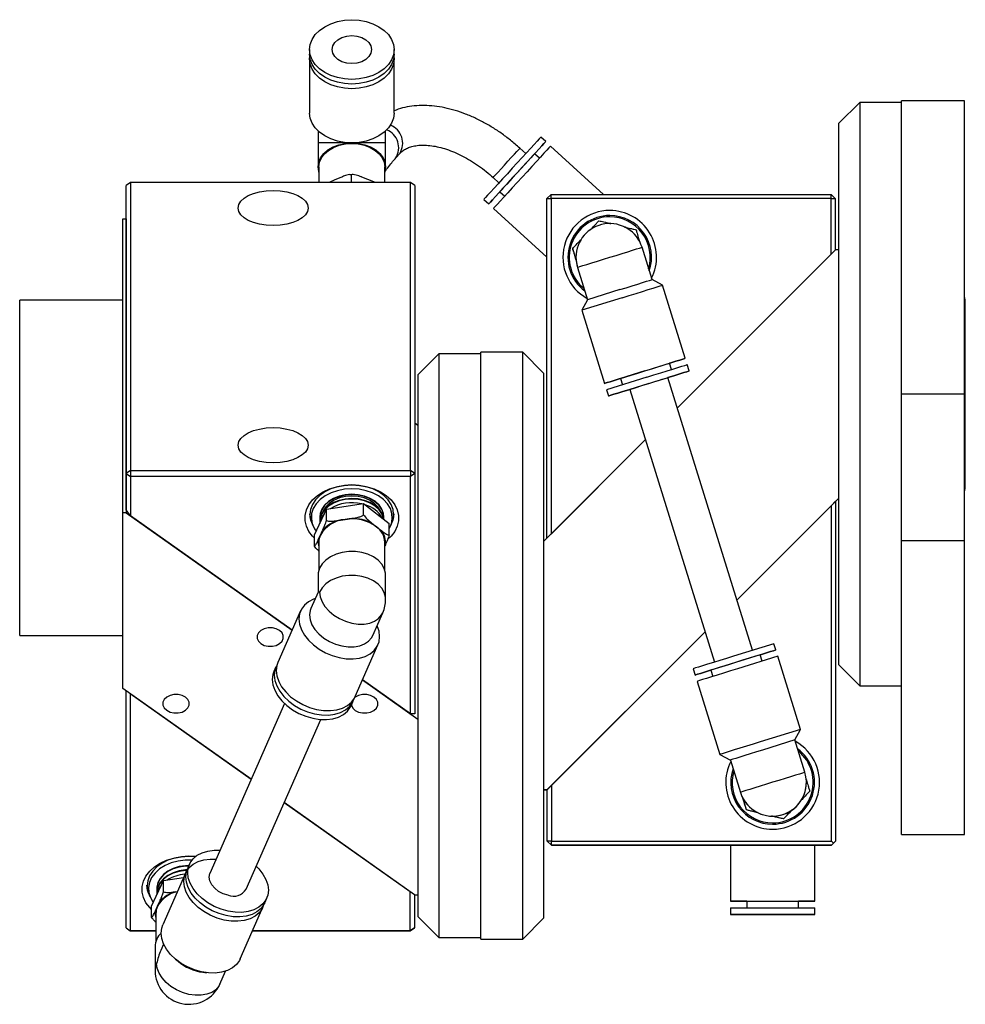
# Model space of a CAD drawing. Header units: inches. Extents: x 1.8 to 31.1, y 1.1 to 21.3.
# Tile 5 of 9: x 14.5 to 20.1, y 9 to 14.8. Entities that reach past the tile are written whole.
import ezdxf

# ---------------------------------------------------------------- set-up
doc = ezdxf.new("R2010")
doc.units = ezdxf.units.IN
doc.header["$MEASUREMENT"] = 0

msp = doc.modelspace()

# ---------------------------------------------------------------- linework, layer by layer
at = {"color": 7, "linetype": 'Continuous', "lineweight": 25}
for p, q in [((16.2102, 14.6649), (16.2102, 14.637)), ((16.7141, 14.637), (16.7141, 14.6649)), ((16.2102, 14.6092), (16.2102, 14.2862)), ((16.7141, 14.2862), (16.7141, 14.6092)), ((19.4911, 14.35), (19.3661, 14.225)), ((19.7411, 14.35), (19.4911, 14.35)), ((19.4911, 14.35), (19.4911, 11.3796)), ((20.1161, 14.36), (19.7411, 14.36)), ((19.7411, 12.61), (19.7411, 14.36)), ((20.1161, 12.61), (20.1161, 14.36)), ((19.3661, 11.468), (19.3661, 14.225)), ((16.2606, 14.1793), (16.2606, 14.1079)), ((16.6637, 14.1079), (16.6637, 14.1793)), ((16.2606, 14.1079), (16.2606, 13.9654)), ((16.456, 14.1081), (16.4572, 14.1081)), ((16.467, 14.1081), (16.4683, 14.1081)), ((16.6637, 13.9654), (16.6637, 14.1079)), ((17.6186, 14.1164), (17.5895, 14.1429)), ((16.7248, 14.0189), (16.7485, 14.0452)), ((17.4991, 14.0442), (17.4642, 14.0762)), ((17.5812, 14.0172), (17.5521, 14.0438)), ((17.9634, 13.8008), (17.6476, 14.0898)), ((16.2653, 13.9654), (16.2653, 13.8717)), ((16.4679, 13.9192), (16.4493, 13.9185)), ((16.4588, 13.9183), (16.4588, 13.8717)), ((16.659, 13.8717), (16.659, 13.9654)), ((15.1421, 13.8717), (15.1171, 13.854)), ((15.1421, 13.8717), (15.1421, 12.1537)), ((16.8121, 13.8717), (15.1421, 13.8717)), ((16.3612, 13.8878), (16.3261, 13.873)), ((16.3963, 13.9027), (16.3612, 13.8878)), ((16.558, 13.8899), (16.5223, 13.904)), ((16.5938, 13.8758), (16.558, 13.8899)), ((16.6036, 13.8717), (16.5938, 13.8758)), ((16.8121, 12.1537), (16.8121, 13.8717)), ((16.8371, 13.854), (16.8121, 13.8717)), ((17.3047, 13.902), (17.3397, 13.87)), ((15.1171, 12.136), (15.1171, 13.854)), ((16.8371, 13.854), (16.8371, 12.136)), ((17.3448, 13.8172), (17.3738, 13.7907)), ((17.6254, 13.7758), (17.6504, 13.8008)), ((17.6504, 13.7758), (17.6504, 13.8008)), ((17.6504, 13.8008), (19.3204, 13.8008)), ((19.3204, 13.7758), (19.3204, 13.8008)), ((19.3204, 13.8008), (19.3454, 13.7758)), ((17.2493, 13.7712), (17.2783, 13.7446)), ((17.6254, 11.7498), (17.6254, 13.7758)), ((17.6254, 13.7758), (17.6504, 13.7758)), ((17.6504, 13.7758), (17.6504, 11.7748)), ((19.3204, 13.7758), (17.6504, 13.7758)), ((19.3204, 13.4448), (19.3204, 13.7758)), ((19.3204, 13.7758), (19.3454, 13.7758)), ((19.3454, 13.7758), (19.3454, 13.4698)), ((17.3074, 13.718), (17.6254, 13.427)), ((15.0961, 13.1398), (15.0961, 13.656)), ((15.0961, 13.656), (15.1161, 13.656)), ((15.1161, 13.656), (15.1161, 11.9026)), ((15.1161, 13.656), (15.1171, 13.6553)), ((17.7795, 13.4793), (17.7795, 13.4792)), ((17.7993, 13.4118), (17.7795, 13.4792)), ((18.2527, 13.2929), (18.1929, 13.4856)), ((19.3461, 13.4705), (18.403, 12.5273)), ((19.3661, 13.4705), (19.3461, 13.4705)), ((17.7988, 13.4259), (17.7988, 13.4259)), ((18.403, 12.5273), (19.3204, 13.4448)), ((17.8079, 13.3661), (17.8677, 13.1734)), ((18.3158, 13.2597), (18.2527, 13.2929)), ((18.0602, 13.2332), (17.8677, 13.1734)), ((18.4512, 12.8236), (18.3158, 13.2597)), ((15.0961, 13.1709), (14.4811, 13.1709)), ((14.4811, 11.4639), (14.4811, 13.1709)), ((18.0752, 13.1851), (17.8345, 13.1104)), ((17.8677, 13.1734), (17.8345, 13.1104)), ((20.1211, 12.0495), (20.1211, 13.1705)), ((15.0961, 12.4188), (15.0961, 13.1398)), ((17.8345, 13.1104), (17.9699, 12.6742)), ((17.4811, 12.8601), (17.2311, 12.8601)), ((17.2311, 9.3601), (17.2311, 12.8601)), ((17.6061, 12.7351), (17.4811, 12.8601)), ((17.4811, 9.3601), (17.4811, 12.8601)), ((16.9811, 12.8501), (16.8561, 12.7251)), ((17.2311, 12.8501), (16.9811, 12.8501)), ((16.9811, 12.8501), (16.9811, 9.3701)), ((18.2105, 12.7489), (18.0639, 12.7034)), ((18.3688, 12.7568), (18.3572, 12.7944)), ((18.4745, 12.7484), (18.4628, 12.786)), ((16.8561, 12.7251), (16.8561, 9.4951)), ((17.6061, 12.7351), (17.6061, 9.4851)), ((18.2222, 12.7113), (17.9816, 12.6366)), ((18.0639, 12.7034), (18.0756, 12.6658)), ((18.8515, 11.0824), (18.3467, 12.7087)), ((17.9816, 12.6366), (17.9932, 12.599)), ((18.2339, 12.6737), (18.1211, 12.6387)), ((18.1211, 12.6387), (18.6259, 11.0124)), ((20.1161, 12.61), (19.7411, 12.61)), ((19.7411, 11.735), (19.7411, 12.61)), ((20.1161, 11.735), (20.1161, 12.61)), ((15.0961, 11.9026), (15.0961, 12.4188)), ((16.8371, 12.4389), (16.8561, 12.4254)), ((18.2142, 12.3386), (17.6061, 11.7305)), ((17.6504, 11.7748), (18.2142, 12.3386)), ((15.1421, 12.1537), (15.1171, 12.136)), ((15.1171, 12.136), (15.1421, 12.1183)), ((15.1171, 11.9196), (15.1171, 12.136)), ((15.1421, 12.1537), (16.8121, 12.1537)), ((15.1421, 12.1537), (15.1421, 12.1183)), ((16.8121, 12.1183), (15.1421, 12.1183)), ((15.1421, 12.1183), (15.1421, 11.8842)), ((16.8121, 12.1537), (16.8121, 12.1183)), ((16.8371, 12.136), (16.8121, 12.1537)), ((16.8371, 12.136), (16.8121, 12.1183)), ((16.8121, 10.7032), (16.8121, 12.1183)), ((16.8371, 12.136), (16.8371, 10.7032)), ((18.7584, 11.3823), (19.3661, 11.99)), ((19.3471, 11.9707), (19.3661, 11.9897)), ((15.1421, 11.8842), (15.1171, 11.9196)), ((16.2397, 11.7714), (16.3103, 11.9242)), ((16.3103, 11.9242), (16.5327, 11.9574)), ((16.3103, 11.857), (16.3103, 11.9242)), ((16.5327, 11.8902), (16.5327, 11.9574)), ((16.5327, 11.9574), (16.6845, 11.8378)), ((19.3221, 11.946), (18.7584, 11.3823)), ((19.3221, 11.946), (19.3471, 11.971)), ((19.3221, 9.945), (19.3221, 11.946)), ((19.3471, 11.971), (19.3471, 9.945)), ((15.1161, 11.9026), (15.0961, 11.9026)), ((15.0961, 10.8556), (15.0961, 11.9026)), ((15.1161, 11.9026), (16.106, 11.2026)), ((16.106, 11.2026), (15.1421, 11.8842)), ((16.3815, 11.8569), (16.4215, 11.8629)), ((16.4215, 11.8629), (16.4615, 11.8688)), ((16.2218, 11.8476), (16.2293, 11.8285)), ((16.2706, 11.8521), (16.2706, 11.8491)), ((16.5813, 11.8412), (16.6086, 11.8197)), ((16.6086, 11.8197), (16.6359, 11.7981)), ((16.6845, 11.7706), (16.6845, 11.8378)), ((16.695, 11.8285), (16.7025, 11.8476)), ((16.2397, 11.7042), (16.2397, 11.7714)), ((16.2623, 11.7424), (16.275, 11.7699)), ((16.275, 11.7699), (16.2877, 11.7974)), ((16.2653, 11.7267), (16.2653, 11.5603)), ((16.659, 11.5603), (16.659, 11.7267)), ((16.662, 11.7109), (16.659, 11.7045)), ((20.1161, 11.735), (19.7411, 11.735)), ((19.7411, 9.985), (19.7411, 11.735)), ((20.1161, 9.985), (20.1161, 11.735)), ((16.2606, 11.5296), (16.2606, 11.4294)), ((16.6637, 11.3871), (16.6637, 11.5296)), ((14.4811, 11.1709), (14.4811, 11.4639)), ((19.3661, 10.995), (19.3661, 11.468)), ((16.2606, 11.4294), (16.2177, 11.3318)), ((19.4911, 11.3796), (19.4911, 10.87)), ((16.1567, 11.318), (16.0213, 11.0096)), ((16.5869, 11.1698), (16.6467, 11.3061)), ((14.4811, 11.1709), (15.0961, 11.1709)), ((17.6261, 10.25), (18.5696, 11.1935)), ((18.5696, 11.1935), (17.6521, 10.276)), ((16.4827, 10.807), (16.6181, 11.1155)), ((18.9793, 11.122), (18.7387, 11.0474)), ((18.991, 11.0844), (18.9793, 11.122)), ((18.897, 11.0552), (18.7503, 11.0098)), ((19.0026, 11.0468), (18.762, 10.9722)), ((18.9086, 11.0177), (18.897, 11.0552)), ((19.138, 10.6107), (19.0026, 11.0468)), ((16.0096, 10.983), (15.9979, 10.9564)), ((19.3661, 10.995), (19.4911, 10.87)), ((18.498, 10.9726), (18.5097, 10.935)), ((18.6037, 10.9642), (18.6154, 10.9266)), ((16.526, 10.9056), (16.8561, 10.6721)), ((16.8121, 10.7032), (16.526, 10.9056)), ((18.5214, 10.8974), (18.6567, 10.4613)), ((19.4911, 10.87), (19.7411, 10.87)), ((15.8621, 10.3139), (15.0961, 10.8556)), ((15.1154, 9.4268), (15.1154, 10.842)), ((15.1404, 10.8243), (15.8621, 10.3139)), ((15.1404, 10.8243), (15.1404, 9.4092)), ((16.0601, 10.765), (15.6157, 9.7524)), ((16.4594, 10.7539), (16.4711, 10.7804)), ((16.483, 10.803), (16.4796, 10.8004)), ((16.8371, 10.7032), (16.8121, 10.7032)), ((15.832, 9.6575), (16.2764, 10.67)), ((19.138, 10.6107), (18.8974, 10.536)), ((19.1048, 10.5476), (19.138, 10.6107)), ((19.1048, 10.5476), (18.9123, 10.4879)), ((19.1646, 10.3549), (19.1048, 10.5476)), ((18.6567, 10.4613), (18.7198, 10.4281)), ((18.7198, 10.4281), (18.7796, 10.2354)), ((17.6271, 10.251), (17.6521, 10.276)), ((17.6521, 10.276), (17.6521, 9.945)), ((19.1737, 10.2951), (19.1737, 10.2951)), ((17.6061, 10.25), (17.6261, 10.25)), ((17.6261, 10.2497), (17.6061, 10.2497)), ((17.6261, 10.2497), (17.6271, 10.2507)), ((17.6261, 10.25), (17.6261, 10.2497)), ((17.6271, 9.945), (17.6271, 10.251)), ((19.1931, 10.2416), (19.1445, 10.1906)), ((19.1931, 10.2416), (19.1931, 10.2416)), ((16.8361, 9.6251), (16.059, 10.1747)), ((16.059, 10.1747), (16.8104, 9.6433)), ((18.8154, 10.1304), (18.7955, 10.198)), ((18.8154, 10.1305), (18.8154, 10.1304)), ((18.8839, 10.1139), (18.8154, 10.1304)), ((19.0849, 10.128), (19.0363, 10.077)), ((19.0363, 10.077), (18.9678, 10.0936)), ((19.0363, 10.077), (19.0363, 10.077)), ((19.7411, 9.985), (20.1161, 9.985)), ((17.6521, 9.92), (17.6271, 9.945)), ((17.6521, 9.945), (17.6271, 9.945)), ((17.6271, 9.9447), (17.6271, 9.945)), ((17.6521, 9.9197), (17.6271, 9.9447)), ((17.6521, 9.92), (17.6521, 9.945)), ((17.6521, 9.945), (19.3221, 9.945)), ((19.3346, 9.9325), (19.3221, 9.945)), ((19.3221, 9.92), (19.3346, 9.9325)), ((19.3346, 9.9322), (19.3221, 9.9197)), ((19.3346, 9.9325), (19.3471, 9.945)), ((19.3471, 9.9447), (19.3346, 9.9322)), ((19.3471, 9.945), (19.3471, 9.9447)), ((19.3221, 9.92), (17.6521, 9.92)), ((17.6521, 9.92), (17.6521, 9.9197)), ((17.6521, 9.9197), (19.3221, 9.9197)), ((18.7202, 9.9197), (18.7202, 9.5857)), ((19.2241, 9.5857), (19.2241, 9.9197)), ((19.3221, 9.9197), (19.3221, 9.92)), ((15.4931, 9.8062), (15.4815, 9.7796)), ((15.4698, 9.753), (15.3344, 9.4446)), ((15.268, 9.5573), (15.3386, 9.7101)), ((15.3386, 9.7101), (15.4589, 9.7281)), ((15.3386, 9.6429), (15.3386, 9.7101)), ((15.25, 9.6335), (15.2576, 9.6144)), ((15.2989, 9.638), (15.2989, 9.635)), ((15.4097, 9.6428), (15.4223, 9.6447)), ((16.8104, 9.4092), (16.8104, 9.6433)), ((15.3033, 9.5558), (15.316, 9.5833)), ((15.9429, 9.5771), (15.9546, 9.6037)), ((16.8354, 9.6256), (16.8354, 9.4268)), ((16.8361, 9.6251), (16.8561, 9.6251)), ((18.8186, 9.5857), (18.8186, 9.5464)), ((19.1257, 9.5464), (19.1257, 9.5857)), ((15.268, 9.4901), (15.268, 9.5573)), ((15.2906, 9.5283), (15.3033, 9.5558)), ((15.2936, 9.5126), (15.2936, 9.3462)), ((15.7959, 9.242), (15.9313, 9.5505)), ((18.7202, 9.5463), (18.7202, 9.507)), ((19.2241, 9.507), (19.2241, 9.5463)), ((16.8561, 9.4951), (16.9811, 9.3701)), ((17.4811, 9.3601), (17.6061, 9.4851)), ((15.1154, 9.4268), (15.1404, 9.4092)), ((15.1154, 9.4268), (15.1404, 9.4092)), ((15.1404, 9.4092), (15.2936, 9.4092)), ((15.2936, 9.4092), (15.1404, 9.4092)), ((15.1404, 9.4092), (15.1404, 9.4092)), ((15.8692, 9.4092), (16.8104, 9.4092)), ((16.8104, 9.4092), (15.8692, 9.4092)), ((16.8354, 9.4268), (16.8104, 9.4092)), ((16.8104, 9.4092), (16.8354, 9.4268)), ((16.8104, 9.4092), (16.8104, 9.4092)), ((16.9811, 9.3701), (17.2311, 9.3701)), ((17.2311, 9.3601), (17.4811, 9.3601)), ((15.2888, 9.3155), (15.2888, 9.173)), ((15.3396, 9.3308), (15.3228, 9.2927)), ((15.4097, 9.2414), (15.4259, 9.2278)), ((15.5744, 9.1626), (15.5954, 9.1599)), ((15.675, 9.092), (15.7087, 9.1688))]:
    msp.add_line(p, q, dxfattribs=at)
at = {"color": 7, "linetype": 'Continuous', "lineweight": 25, "flags": 128}
for points in [[(16.4621, 14.843), (16.5059, 14.8403), (16.5483, 14.8323), (16.5881, 14.8192), (16.6241, 14.8014), (16.6552, 14.7794), (16.6803, 14.754), (16.6989, 14.7258), (16.7103, 14.6958), (16.7141, 14.6649), (16.7103, 14.634), (16.6989, 14.604), (16.6803, 14.5758), (16.6552, 14.5504), (16.6241, 14.5284), (16.5881, 14.5106), (16.5483, 14.4975), (16.5059, 14.4894), (16.4621, 14.4867), (16.4184, 14.4894), (16.376, 14.4975), (16.3361, 14.5106), (16.3002, 14.5284), (16.2691, 14.5504), (16.2439, 14.5758), (16.2254, 14.604), (16.214, 14.634), (16.2102, 14.6649), (16.214, 14.6958), (16.2254, 14.7258), (16.2439, 14.754), (16.2691, 14.7794), (16.3002, 14.8014), (16.3361, 14.8192), (16.376, 14.8323), (16.4184, 14.8403), (16.4621, 14.843)], [(16.4621, 14.7484), (16.4927, 14.7455), (16.5212, 14.7372), (16.5457, 14.7239), (16.5644, 14.7066), (16.5762, 14.6865), (16.5802, 14.6649), (16.5762, 14.6433), (16.5644, 14.6231), (16.5457, 14.6058), (16.5212, 14.5926), (16.4927, 14.5842), (16.4621, 14.5814), (16.4316, 14.5842), (16.4031, 14.5926), (16.3786, 14.6058), (16.3598, 14.6231), (16.348, 14.6433), (16.344, 14.6649), (16.348, 14.6865), (16.3598, 14.7066), (16.3786, 14.7239), (16.4031, 14.7372), (16.4316, 14.7455), (16.4621, 14.7484)], [(16.7141, 14.637), (16.7103, 14.6061), (16.6989, 14.5761), (16.6803, 14.548), (16.6552, 14.5225), (16.6241, 14.5006), (16.5881, 14.4828), (16.5483, 14.4696), (16.5059, 14.4616), (16.4621, 14.4589), (16.4184, 14.4616), (16.376, 14.4696), (16.3361, 14.4828), (16.3002, 14.5006), (16.2691, 14.5225), (16.2439, 14.548), (16.2254, 14.5761), (16.214, 14.6061), (16.2102, 14.637), (16.2102, 14.637)], [(16.7133, 14.6231), (16.7141, 14.6092), (16.7103, 14.5783), (16.6989, 14.5483), (16.6803, 14.5201), (16.6552, 14.4947), (16.6241, 14.4727), (16.5881, 14.4549), (16.5483, 14.4418), (16.5059, 14.4338), (16.4621, 14.4311), (16.4184, 14.4338), (16.376, 14.4418), (16.3361, 14.4549), (16.3002, 14.4727), (16.2691, 14.4947), (16.2439, 14.5201), (16.2254, 14.5483), (16.214, 14.5783), (16.2102, 14.6092), (16.2109, 14.6231)], [(16.7141, 14.2862), (16.7103, 14.2553), (16.6989, 14.2253), (16.6803, 14.1972), (16.6552, 14.1717), (16.6241, 14.1498), (16.5881, 14.1319), (16.5483, 14.1188), (16.5059, 14.1108), (16.4621, 14.1081), (16.4184, 14.1108), (16.376, 14.1188), (16.3361, 14.1319), (16.3002, 14.1498), (16.2691, 14.1717), (16.2439, 14.1972), (16.2254, 14.2253), (16.214, 14.2553), (16.2102, 14.2862), (16.2102, 14.2862)], [(16.2653, 13.9347), (16.2644, 13.9376), (16.2606, 13.9654), (16.2644, 13.9932), (16.2759, 14.0199), (16.2945, 14.0446), (16.3196, 14.0662), (16.3501, 14.0839), (16.385, 14.0971), (16.4228, 14.1052), (16.4621, 14.1079)], [(16.2653, 13.9654), (16.2691, 13.9925), (16.2803, 14.0186), (16.2985, 14.0427), (16.3229, 14.0638), (16.3528, 14.0811), (16.3868, 14.094), (16.4237, 14.1019), (16.4621, 14.1046)], [(16.467, 14.1081), (16.4621, 14.1081), (16.4572, 14.1081)], [(16.4621, 14.1079), (16.5015, 14.1052), (16.5393, 14.0971), (16.5741, 14.0839), (16.6047, 14.0662), (16.6297, 14.0446), (16.6484, 14.0199), (16.6598, 13.9932), (16.6637, 13.9654), (16.6598, 13.9376), (16.659, 13.9347)], [(16.4621, 14.1046), (16.5005, 14.1019), (16.5375, 14.094), (16.5715, 14.0811), (16.6013, 14.0638), (16.6258, 14.0427), (16.644, 14.0186), (16.6552, 13.9925), (16.659, 13.9654)], [(17.5895, 14.1429), (17.587, 14.1401), (17.5793, 14.1317), (17.5668, 14.1181), (17.5497, 14.0995), (17.5288, 14.0766), (17.5045, 14.05), (17.4776, 14.0207), (17.449, 13.9894), (17.4194, 13.9571), (17.3899, 13.9248), (17.3612, 13.8935), (17.3344, 13.8642), (17.3101, 13.8376), (17.2891, 13.8147), (17.2721, 13.7961), (17.2596, 13.7824), (17.2519, 13.774), (17.2493, 13.7712), (17.2493, 13.7712)], [(17.5521, 14.0437), (17.5578, 14.0499), (17.5788, 14.0729), (17.5958, 14.0914), (17.6083, 14.1051), (17.616, 14.1135), (17.6186, 14.1164), (17.616, 14.1135), (17.6083, 14.1052), (17.5958, 14.0915), (17.5788, 14.0729), (17.5578, 14.05), (17.5335, 14.0235), (17.5066, 13.9941), (17.478, 13.9628), (17.4485, 13.9305), (17.4189, 13.8983), (17.3903, 13.867), (17.3634, 13.8376), (17.3391, 13.811), (17.3181, 13.7881), (17.3011, 13.7695), (17.2886, 13.7558), (17.2809, 13.7475), (17.2783, 13.7446), (17.2809, 13.7474), (17.2886, 13.7558), (17.3011, 13.7695), (17.3181, 13.7881), (17.3391, 13.811), (17.3448, 13.8172)], [(17.3047, 13.902), (17.3051, 13.9025), (17.31, 13.9078), (17.32, 13.9187), (17.3344, 13.9344), (17.3521, 13.9539), (17.3721, 13.9757), (17.3929, 13.9984), (17.4132, 14.0205), (17.4314, 14.0405), (17.4465, 14.0569), (17.4573, 14.0688), (17.4632, 14.0752), (17.4642, 14.0762)], [(17.6476, 14.0898), (17.645, 14.087), (17.6374, 14.0786), (17.6248, 14.0649), (17.6078, 14.0463), (17.5869, 14.0234), (17.5626, 13.9969), (17.5357, 13.9675), (17.507, 13.9362), (17.4775, 13.9039), (17.448, 13.8717), (17.4193, 13.8404), (17.3924, 13.811), (17.3682, 13.7845), (17.3472, 13.7616), (17.3302, 13.743), (17.3176, 13.7293), (17.31, 13.7209), (17.3074, 13.718), (17.3074, 13.718)], [(17.5521, 14.0438), (17.5495, 14.0409), (17.5419, 14.0326), (17.5295, 14.0191), (17.5131, 14.0011), (17.4934, 13.9797), (17.4715, 13.9557), (17.4485, 13.9305), (17.4254, 13.9053), (17.4035, 13.8814), (17.3838, 13.8599), (17.3674, 13.842), (17.3551, 13.8285), (17.3474, 13.8201), (17.3448, 13.8172), (17.3448, 13.8172)], [(17.8079, 13.3661), (17.8116, 13.3673), (17.8225, 13.3707), (17.8403, 13.3762), (17.8643, 13.3837), (17.8934, 13.3927), (17.9267, 13.403), (17.9628, 13.4143), (18.0004, 13.4259), (18.038, 13.4376), (18.0741, 13.4488), (18.1074, 13.4591), (18.1365, 13.4682), (18.1605, 13.4756), (18.1783, 13.4811), (18.1892, 13.4845), (18.1929, 13.4856)], [(17.7988, 13.4259), (17.7999, 13.4048), (17.8079, 13.3661)], [(18.0602, 13.2332), (18.0978, 13.2449), (18.1339, 13.2561), (18.1672, 13.2664), (18.1963, 13.2755), (18.2203, 13.2829), (18.2381, 13.2884), (18.249, 13.2918), (18.2527, 13.2929)], [(18.0752, 13.1851), (18.1169, 13.1981), (18.1575, 13.2106), (18.1955, 13.2224), (18.2298, 13.2331), (18.2595, 13.2423), (18.2836, 13.2498), (18.3013, 13.2553), (18.3121, 13.2586), (18.3158, 13.2597)], [(20.1211, 13.1705), (20.1185, 13.1839), (20.1161, 13.1885)], [(18.2105, 12.7489), (18.2523, 12.7619), (18.2928, 12.7745), (18.3309, 12.7863), (18.3652, 12.7969), (18.3949, 12.8061), (18.4189, 12.8136), (18.4367, 12.8191), (18.4475, 12.8225), (18.4512, 12.8236), (18.4475, 12.8224), (18.4367, 12.8191), (18.4189, 12.8136), (18.3949, 12.8061), (18.3652, 12.7969), (18.3572, 12.7944)], [(18.0639, 12.7033), (18.0559, 12.7008), (18.0262, 12.6916), (18.0021, 12.6842), (17.9844, 12.6787), (17.9735, 12.6753), (17.9699, 12.6742), (17.9735, 12.6753), (17.9844, 12.6787), (18.0021, 12.6842), (18.0262, 12.6917), (18.0559, 12.7009), (18.0902, 12.7116), (18.1282, 12.7234), (18.1687, 12.736), (18.2105, 12.7489)], [(18.2105, 12.7489), (18.2432, 12.759), (18.2742, 12.7687), (18.302, 12.7773), (18.3252, 12.7845), (18.3427, 12.7899), (18.3535, 12.7933), (18.3572, 12.7944)], [(18.2222, 12.7113), (18.264, 12.7243), (18.3045, 12.7369), (18.3425, 12.7487), (18.3769, 12.7593), (18.4065, 12.7685), (18.4306, 12.776), (18.4483, 12.7815), (18.4592, 12.7849), (18.4628, 12.786)], [(18.2339, 12.6737), (18.2757, 12.6867), (18.3162, 12.6993), (18.3542, 12.7111), (18.3886, 12.7217), (18.4182, 12.7309), (18.4423, 12.7384), (18.46, 12.7439), (18.4709, 12.7473), (18.4745, 12.7484), (18.4709, 12.7472), (18.46, 12.7439), (18.4423, 12.7384), (18.4182, 12.7309), (18.3886, 12.7217), (18.3542, 12.711), (18.3467, 12.7087)], [(18.2339, 12.6737), (18.2631, 12.6828), (18.2903, 12.6912), (18.3136, 12.6985), (18.3316, 12.704), (18.3428, 12.7075), (18.3467, 12.7087)], [(18.1211, 12.6386), (18.1136, 12.6363), (18.0792, 12.6256), (18.0495, 12.6164), (18.0255, 12.609), (18.0077, 12.6035), (17.9969, 12.6001), (17.9932, 12.599), (17.9969, 12.6001), (18.0077, 12.6035), (18.0255, 12.609), (18.0495, 12.6165), (18.0792, 12.6257), (18.1136, 12.6364), (18.1516, 12.6482), (18.1921, 12.6608), (18.2339, 12.6737)], [(16.2397, 11.7511), (16.2281, 11.7627), (16.2062, 11.7914), (16.1912, 11.8223), (16.1836, 11.8545), (16.1836, 11.8871), (16.1912, 11.9193), (16.2062, 11.9502), (16.2281, 11.9789), (16.2565, 12.0047), (16.2905, 12.0268), (16.3291, 12.0446), (16.3714, 12.0578), (16.4161, 12.0658), (16.4621, 12.0685)], [(16.4621, 12.0685), (16.4188, 12.0658), (16.3768, 12.0578), (16.3374, 12.0448), (16.3018, 12.0272), (16.271, 12.0054), (16.2461, 11.9802), (16.2277, 11.9524), (16.2164, 11.9226), (16.2126, 11.892), (16.2164, 11.8614), (16.2277, 11.8317), (16.2291, 11.8289)], [(16.4621, 12.0453), (16.419, 12.0425), (16.3772, 12.0344), (16.3382, 12.0211), (16.3031, 12.0031), (16.2732, 11.9809), (16.2493, 11.9553), (16.2323, 11.9272), (16.2226, 11.8973), (16.2207, 11.8667), (16.2265, 11.8363), (16.2399, 11.8072), (16.2496, 11.7929)], [(16.4621, 12.0685), (16.5081, 12.0658), (16.5529, 12.0578), (16.5952, 12.0446), (16.6338, 12.0268), (16.6678, 12.0047), (16.6961, 11.9789), (16.7181, 11.9502), (16.7331, 11.9193), (16.7407, 11.8871), (16.7407, 11.8545), (16.7331, 11.8223), (16.7181, 11.7914), (16.6961, 11.7627), (16.6771, 11.7444)], [(16.6951, 11.8289), (16.6966, 11.8317), (16.7078, 11.8614), (16.7116, 11.892), (16.7078, 11.9226), (16.6966, 11.9524), (16.6782, 11.9802), (16.6533, 12.0054), (16.6225, 12.0272), (16.5869, 12.0448), (16.5475, 12.0578), (16.5055, 12.0658), (16.4621, 12.0685)], [(16.6845, 11.8074), (16.6978, 11.8363), (16.7036, 11.8667), (16.7016, 11.8973), (16.692, 11.9272), (16.675, 11.9553), (16.6511, 11.9809), (16.6212, 12.0031), (16.5861, 12.0211), (16.5471, 12.0344), (16.5053, 12.0425), (16.4621, 12.0453)], [(20.1161, 12.0314), (20.1185, 12.0361), (20.1211, 12.0495)], [(16.6536, 11.8774), (16.6513, 11.8983), (16.6415, 11.9248), (16.6243, 11.9493), (16.6005, 11.971), (16.571, 11.9887), (16.5371, 12.002), (16.5001, 12.0101), (16.4615, 12.0128), (16.423, 12.0099), (16.3861, 12.0016), (16.3523, 11.9883), (16.3229, 11.9704), (16.2993, 11.9486), (16.2824, 11.924), (16.2728, 11.8975), (16.2706, 11.8774)], [(16.653, 11.8632), (16.6513, 11.873), (16.6415, 11.8995), (16.6243, 11.9241), (16.6005, 11.9457), (16.571, 11.9635), (16.5371, 11.9767), (16.5001, 11.9848), (16.4615, 11.9875), (16.423, 11.9847), (16.3861, 11.9764), (16.3523, 11.963), (16.3229, 11.9451), (16.2993, 11.9234), (16.2824, 11.8988), (16.2728, 11.8722), (16.2706, 11.8521)], [(16.6529, 11.8627), (16.6534, 11.8679), (16.6513, 11.8953), (16.6415, 11.9218), (16.6243, 11.9463), (16.6005, 11.9679), (16.571, 11.9857), (16.5371, 11.9989), (16.5001, 12.0071), (16.4615, 12.0098), (16.423, 12.0069), (16.3861, 11.9986), (16.3523, 11.9852), (16.3229, 11.9673), (16.2993, 11.9456), (16.2824, 11.921), (16.2728, 11.8944), (16.2709, 11.8671), (16.2713, 11.8632)], [(16.653, 11.8633), (16.6534, 11.8679), (16.6513, 11.8953), (16.6415, 11.9218), (16.6243, 11.9463), (16.6005, 11.9679), (16.571, 11.9857), (16.5371, 11.9989), (16.5001, 12.0071), (16.4615, 12.0097), (16.423, 12.0069), (16.3861, 11.9986), (16.3523, 11.9852), (16.3229, 11.9673), (16.2993, 11.9456), (16.2824, 11.921), (16.2728, 11.8944), (16.2709, 11.8671), (16.2713, 11.8633)], [(16.6526, 11.8629), (16.6513, 11.87), (16.6415, 11.8965), (16.6243, 11.9211), (16.6005, 11.9427), (16.571, 11.9605), (16.5371, 11.9737), (16.5001, 11.9818), (16.4615, 11.9845), (16.423, 11.9816), (16.3861, 11.9734), (16.3523, 11.96), (16.3229, 11.9421), (16.2993, 11.9204), (16.2824, 11.8957), (16.2728, 11.8692), (16.2709, 11.8418), (16.2713, 11.8381)], [(16.6526, 11.8629), (16.6513, 11.87), (16.6415, 11.8965), (16.6243, 11.9211), (16.6005, 11.9427), (16.571, 11.9605), (16.5371, 11.9737), (16.5001, 11.9818), (16.4615, 11.9845), (16.423, 11.9817), (16.3861, 11.9734), (16.3523, 11.96), (16.3229, 11.9421), (16.2993, 11.9204), (16.2824, 11.8957), (16.2728, 11.8692), (16.2709, 11.8418), (16.2711, 11.8394)], [(16.6345, 11.9111), (16.6334, 11.9137), (16.6181, 11.938), (16.5959, 11.9595), (16.568, 11.9773), (16.5354, 11.9907), (16.4996, 11.9989), (16.4621, 12.0017), (16.4247, 11.9989), (16.3889, 11.9907), (16.3563, 11.9773), (16.3283, 11.9595), (16.3062, 11.938), (16.2909, 11.9137), (16.2897, 11.9111)], [(16.2213, 11.8489), (16.2159, 11.8655), (16.2121, 11.8963)], [(16.7121, 11.8963), (16.7083, 11.8655), (16.703, 11.8489)], [(16.6637, 11.5296), (16.6629, 11.5426), (16.6554, 11.5701), (16.6405, 11.596), (16.6188, 11.6193), (16.591, 11.6392), (16.5583, 11.6549), (16.5219, 11.6657), (16.4832, 11.6714), (16.4437, 11.6715), (16.4049, 11.6663), (16.3683, 11.6557), (16.3353, 11.6404), (16.3071, 11.6207), (16.285, 11.5976), (16.2696, 11.5718), (16.2617, 11.5445), (16.2606, 11.5296)], [(16.6637, 11.3871), (16.6629, 11.4001), (16.6554, 11.4276), (16.6405, 11.4535), (16.6188, 11.4768), (16.591, 11.4967), (16.5583, 11.5124), (16.5219, 11.5232), (16.4832, 11.5289), (16.4437, 11.529), (16.4049, 11.5238), (16.3683, 11.5132), (16.3353, 11.4979), (16.3071, 11.4782), (16.285, 11.4551), (16.2696, 11.4293)], [(16.2438, 11.3912), (16.2327, 11.3872), (16.203, 11.3717), (16.179, 11.3516), (16.1613, 11.3273), (16.1504, 11.2997), (16.1467, 11.2696), (16.1504, 11.2378), (16.1613, 11.2055), (16.179, 11.1734), (16.203, 11.1427), (16.2327, 11.1142), (16.2671, 11.0889), (16.3051, 11.0674), (16.3456, 11.0505), (16.3874, 11.0386)], [(16.2696, 11.4293), (16.2733, 11.4007), (16.2843, 11.3716), (16.3021, 11.343), (16.326, 11.3162), (16.3552, 11.2921), (16.3885, 11.2716), (16.4246, 11.2555), (16.4621, 11.2446), (16.4997, 11.2391), (16.5358, 11.2392), (16.5691, 11.2451), (16.5983, 11.2564), (16.6222, 11.2728), (16.64, 11.2935), (16.6467, 11.3061)], [(16.2177, 11.3318), (16.2135, 11.32), (16.2098, 11.2931), (16.2135, 11.2644), (16.2245, 11.2353), (16.2423, 11.2068), (16.2662, 11.1799), (16.2954, 11.1558), (16.3287, 11.1353), (16.3648, 11.1193), (16.4023, 11.1083)], [(15.9201, 11.201), (15.9056, 11.1869), (15.898, 11.1704), (15.898, 11.1529), (15.9056, 11.1364), (15.9201, 11.1223), (15.94, 11.112), (15.9635, 11.1066), (15.9881, 11.1066), (16.0115, 11.112), (16.0315, 11.1223), (16.046, 11.1364), (16.0536, 11.1529), (16.0536, 11.1704), (16.046, 11.1869), (16.0315, 11.201), (16.0115, 11.2113), (15.9881, 11.2166), (15.9635, 11.2166), (15.94, 11.2113), (15.9201, 11.201)], [(16.3874, 11.0386), (16.4292, 11.0321), (16.4697, 11.0313), (16.5077, 11.0361), (16.5421, 11.0463), (16.5717, 11.0618), (16.5958, 11.0819), (16.6135, 11.1062), (16.6244, 11.1338), (16.628, 11.1639), (16.6244, 11.1957), (16.6135, 11.228), (16.613, 11.2292)], [(16.4023, 11.1083), (16.4399, 11.1028), (16.476, 11.103), (16.5093, 11.1088), (16.5385, 11.1201), (16.5624, 11.1365), (16.5802, 11.1572), (16.5869, 11.1698)], [(18.7387, 11.0474), (18.6969, 11.0344), (18.6564, 11.0218), (18.6183, 11.01), (18.584, 10.9994), (18.5543, 10.9901), (18.5303, 10.9827), (18.5125, 10.9772), (18.5017, 10.9738), (18.498, 10.9726), (18.498, 10.9726)], [(18.897, 11.0552), (18.905, 11.0577), (18.9347, 11.0669), (18.9587, 11.0744), (18.9765, 11.0799), (18.9873, 11.0833), (18.991, 11.0844), (18.9873, 11.0833), (18.9765, 11.0799), (18.9587, 11.0744), (18.9347, 11.067), (18.905, 11.0578), (18.8707, 11.0471), (18.8326, 11.0353), (18.7921, 11.0227), (18.7503, 11.0098)], [(16.0163, 10.9959), (16.0142, 10.9923), (16.0033, 10.9647), (15.9997, 10.9345), (16.0033, 10.9028), (16.0142, 10.8704), (16.0319, 10.8384), (16.056, 10.8077), (16.0857, 10.7792), (16.12, 10.7538), (16.158, 10.7324), (16.1985, 10.7154), (16.2403, 10.7036)], [(16.0213, 11.0096), (16.015, 10.9912), (16.0114, 10.9611), (16.015, 10.9294), (16.0259, 10.897), (16.0436, 10.865), (16.0677, 10.8343), (16.0973, 10.8058), (16.1317, 10.7804), (16.1697, 10.759), (16.2102, 10.742), (16.252, 10.7302)], [(18.7503, 11.0098), (18.7085, 10.9968), (18.668, 10.9842), (18.63, 10.9724), (18.5957, 10.9618), (18.566, 10.9525), (18.5419, 10.9451), (18.5242, 10.9396), (18.5133, 10.9362), (18.5097, 10.935), (18.5133, 10.9362), (18.5242, 10.9395), (18.5419, 10.945), (18.566, 10.9525), (18.5957, 10.9617), (18.6037, 10.9642)], [(18.7503, 11.0098), (18.7177, 10.9996), (18.6867, 10.99), (18.6589, 10.9814), (18.6357, 10.9742), (18.6182, 10.9687), (18.6074, 10.9654), (18.6037, 10.9642), (18.6037, 10.9642)], [(15.9979, 10.9564), (15.9917, 10.9381), (15.988, 10.9079), (15.9917, 10.8762), (16.0025, 10.8438), (16.0203, 10.8118), (16.0443, 10.7811), (16.074, 10.7526), (16.1083, 10.7272), (16.1464, 10.7058), (16.1869, 10.6888), (16.2287, 10.677)], [(18.762, 10.9722), (18.7202, 10.9592), (18.6797, 10.9466), (18.6417, 10.9348), (18.6073, 10.9242), (18.5777, 10.9149), (18.5536, 10.9075), (18.5359, 10.902), (18.525, 10.8986), (18.5214, 10.8974), (18.5214, 10.8974)], [(15.358, 10.8035), (15.3435, 10.7894), (15.3359, 10.7728), (15.3359, 10.7554), (15.3435, 10.7388), (15.358, 10.7247), (15.3779, 10.7145), (15.4013, 10.7091), (15.426, 10.7091), (15.4494, 10.7145), (15.4693, 10.7247), (15.4838, 10.7388), (15.4914, 10.7554), (15.4914, 10.7728), (15.4838, 10.7894), (15.4693, 10.8035), (15.4494, 10.8137), (15.426, 10.8191), (15.4013, 10.8191), (15.3779, 10.8137), (15.358, 10.8035)], [(16.252, 10.7302), (16.2938, 10.7237), (16.3343, 10.7228), (16.3723, 10.7276), (16.4067, 10.7379), (16.4363, 10.7533), (16.4604, 10.7735), (16.4781, 10.7977), (16.4827, 10.807)], [(16.4606, 10.7565), (16.4609, 10.7549), (16.4685, 10.7383), (16.483, 10.7242), (16.5029, 10.714), (16.5263, 10.7086), (16.551, 10.7086), (16.5744, 10.714), (16.5943, 10.7242), (16.6088, 10.7383), (16.6164, 10.7549), (16.6164, 10.7723), (16.6088, 10.7889), (16.5943, 10.803), (16.5744, 10.8132), (16.551, 10.8186), (16.5263, 10.8186), (16.5029, 10.8132), (16.483, 10.803), (16.483, 10.803)], [(16.2287, 10.677), (16.2705, 10.6705), (16.311, 10.6696), (16.349, 10.6744), (16.3833, 10.6847), (16.413, 10.7001), (16.4371, 10.7203), (16.4548, 10.7445), (16.4594, 10.7539)], [(16.2403, 10.7036), (16.2821, 10.6971), (16.3226, 10.6962), (16.3607, 10.701), (16.395, 10.7113), (16.4247, 10.7267), (16.4487, 10.7469), (16.4665, 10.7711), (16.4761, 10.7941)], [(18.8974, 10.536), (18.8556, 10.523), (18.8151, 10.5105), (18.7771, 10.4987), (18.7427, 10.488), (18.713, 10.4788), (18.689, 10.4713), (18.6713, 10.4658), (18.6604, 10.4624), (18.6567, 10.4613), (18.6567, 10.4613)], [(18.9123, 10.4879), (18.8748, 10.4762), (18.8387, 10.465), (18.8054, 10.4547), (18.7762, 10.4456), (18.7523, 10.4382), (18.7345, 10.4326), (18.7235, 10.4292), (18.7198, 10.4281), (18.7198, 10.4281)], [(19.1646, 10.3549), (19.1609, 10.3537), (19.15, 10.3504), (19.1322, 10.3448), (19.1083, 10.3374), (19.0791, 10.3284), (19.0458, 10.318), (19.0097, 10.3068), (18.9721, 10.2952), (18.9346, 10.2835), (18.8985, 10.2723), (18.8652, 10.262), (18.836, 10.2529), (18.8121, 10.2455), (18.7943, 10.2399), (18.7833, 10.2365), (18.7796, 10.2354)], [(15.7239, 9.5268), (15.6821, 9.5387), (15.6416, 9.5556), (15.6036, 9.5771), (15.5692, 9.6024), (15.5395, 9.6309), (15.5155, 9.6616), (15.4977, 9.6936), (15.4869, 9.726), (15.4832, 9.7578), (15.4869, 9.7879), (15.4977, 9.8155), (15.5155, 9.8398), (15.5395, 9.8599), (15.5692, 9.8754), (15.6036, 9.8856), (15.6416, 9.8904), (15.6761, 9.89)], [(15.268, 9.537), (15.2564, 9.5486), (15.2344, 9.5773), (15.2195, 9.6082), (15.2119, 9.6404), (15.2119, 9.673), (15.2195, 9.7052), (15.2344, 9.7361), (15.2564, 9.7648), (15.2848, 9.7906), (15.3187, 9.8127), (15.3574, 9.8305), (15.3997, 9.8436), (15.4444, 9.8517), (15.4904, 9.8544), (15.5293, 9.8524)], [(15.529, 9.8522), (15.4904, 9.8544), (15.4471, 9.8517), (15.4051, 9.8437), (15.3657, 9.8307), (15.33, 9.8131), (15.2993, 9.7913), (15.2743, 9.7661), (15.256, 9.7383), (15.2447, 9.7085), (15.2409, 9.6779), (15.2447, 9.6473), (15.256, 9.6176), (15.2574, 9.6148)], [(15.5078, 9.8307), (15.4687, 9.8305), (15.4261, 9.825), (15.3855, 9.8142), (15.3483, 9.7985), (15.3157, 9.7784), (15.2887, 9.7544), (15.2682, 9.7274), (15.2548, 9.6983), (15.249, 9.6679), (15.2509, 9.6373), (15.2605, 9.6074), (15.2776, 9.5792), (15.2779, 9.5788)], [(15.7005, 9.4736), (15.6587, 9.4855), (15.6182, 9.5024), (15.5802, 9.5239), (15.5459, 9.5492), (15.5162, 9.5777), (15.4921, 9.6084), (15.4744, 9.6405), (15.4635, 9.6728), (15.4599, 9.7046), (15.4635, 9.7347), (15.4744, 9.7623), (15.4921, 9.7866), (15.5162, 9.8067), (15.5459, 9.8222), (15.5802, 9.8324), (15.6182, 9.8372), (15.6514, 9.8369)], [(15.4899, 9.7987), (15.4704, 9.7979), (15.4325, 9.7923), (15.397, 9.7815), (15.3652, 9.7657), (15.3386, 9.7458), (15.3182, 9.7225), (15.3049, 9.6968), (15.2991, 9.6697), (15.2989, 9.6633)], [(15.4813, 9.7733), (15.4704, 9.7727), (15.4325, 9.7671), (15.397, 9.7562), (15.3652, 9.7405), (15.3386, 9.7206), (15.3182, 9.6973), (15.3049, 9.6716), (15.2991, 9.6445), (15.2989, 9.638)], [(15.4885, 9.7956), (15.4704, 9.7949), (15.4325, 9.7893), (15.397, 9.7784), (15.3652, 9.7627), (15.3386, 9.7428), (15.3182, 9.7195), (15.3049, 9.6938), (15.2991, 9.6667), (15.3012, 9.6393), (15.3019, 9.6365)], [(15.4885, 9.7956), (15.4704, 9.7949), (15.4325, 9.7893), (15.397, 9.7784), (15.3652, 9.7627), (15.3386, 9.7428), (15.3182, 9.7195), (15.3049, 9.6938), (15.2991, 9.6667), (15.2996, 9.6491)], [(15.4791, 9.7702), (15.4704, 9.7697), (15.4325, 9.7641), (15.397, 9.7532), (15.3652, 9.7375), (15.3386, 9.7175), (15.3182, 9.6942), (15.3049, 9.6685), (15.2991, 9.6414), (15.2996, 9.624)], [(15.4791, 9.7702), (15.4704, 9.7697), (15.4325, 9.7641), (15.397, 9.7532), (15.3652, 9.7375), (15.3386, 9.7175), (15.3182, 9.6942), (15.3049, 9.6685), (15.2991, 9.6414), (15.2994, 9.6253)], [(15.7122, 9.5002), (15.6704, 9.5121), (15.6299, 9.529), (15.5919, 9.5505), (15.5575, 9.5758), (15.5279, 9.6043), (15.5038, 9.635), (15.4861, 9.6671), (15.4752, 9.6994), (15.4716, 9.7312), (15.4752, 9.7613), (15.4815, 9.7796)], [(15.7239, 9.6214), (15.6947, 9.6307), (15.6675, 9.645), (15.6441, 9.6634), (15.6262, 9.6846), (15.6149, 9.7072), (15.6111, 9.7297), (15.6149, 9.7505), (15.6157, 9.7524)], [(15.8924, 9.7951), (15.9082, 9.779), (15.9323, 9.7483), (15.95, 9.7162), (15.9609, 9.6838), (15.9645, 9.6521), (15.9609, 9.622), (15.95, 9.5944), (15.9323, 9.5701), (15.9082, 9.55), (15.8786, 9.5345), (15.8442, 9.5242), (15.8062, 9.5195), (15.7657, 9.5203), (15.7239, 9.5268)], [(15.2496, 9.6348), (15.2442, 9.6514), (15.2404, 9.6821)], [(15.9429, 9.5771), (15.9383, 9.5678), (15.9206, 9.5435), (15.8965, 9.5234), (15.8669, 9.5079), (15.8325, 9.4977), (15.7945, 9.4929), (15.754, 9.4937), (15.7122, 9.5002)], [(18.8186, 9.5857), (18.8102, 9.5857), (18.7791, 9.5857), (18.7539, 9.5857), (18.7354, 9.5857), (18.724, 9.5857), (18.7202, 9.5857), (18.724, 9.5857), (18.7354, 9.5857), (18.7539, 9.5857), (18.7791, 9.5857), (18.8102, 9.5857), (18.8461, 9.5857), (18.886, 9.5857), (18.9284, 9.5857), (18.9721, 9.5857), (19.0159, 9.5857), (19.0583, 9.5857), (19.0981, 9.5857), (19.1341, 9.5857), (19.1652, 9.5857), (19.1903, 9.5857), (19.2089, 9.5857), (19.2203, 9.5857), (19.2241, 9.5857), (19.2203, 9.5857), (19.2089, 9.5857), (19.1903, 9.5857), (19.1652, 9.5857), (19.1341, 9.5857), (19.1257, 9.5857)], [(18.8186, 9.5857), (18.8224, 9.5857), (18.8338, 9.5857), (18.8521, 9.5857), (18.8764, 9.5857), (18.9055, 9.5857), (18.938, 9.5857), (18.9721, 9.5857), (19.0063, 9.5857), (19.0388, 9.5857), (19.0679, 9.5857), (19.0922, 9.5857), (19.1105, 9.5857), (19.1218, 9.5857), (19.1257, 9.5857), (19.1257, 9.5857)], [(15.9363, 9.5642), (15.9267, 9.5412), (15.9089, 9.5169), (15.8849, 9.4968), (15.8552, 9.4813), (15.8209, 9.4711), (15.7828, 9.4663), (15.7423, 9.4671), (15.7005, 9.4736)], [(18.7202, 9.5463), (18.724, 9.5463), (18.7354, 9.5463), (18.7539, 9.5464), (18.7791, 9.5464), (18.8102, 9.5464), (18.8461, 9.5464), (18.886, 9.5464), (18.9284, 9.5464), (18.9721, 9.5464), (19.0159, 9.5464), (19.0583, 9.5464), (19.0981, 9.5464), (19.1341, 9.5464), (19.1652, 9.5464), (19.1903, 9.5464), (19.2089, 9.5463), (19.2203, 9.5463), (19.2241, 9.5463), (19.2241, 9.5463)], [(18.9721, 9.5069), (18.9284, 9.5069), (18.886, 9.5069), (18.8461, 9.5069), (18.8102, 9.5069), (18.7791, 9.5069), (18.7539, 9.5069), (18.7354, 9.507), (18.724, 9.507), (18.7202, 9.507), (18.724, 9.507), (18.7354, 9.507), (18.7539, 9.507), (18.7791, 9.507), (18.8102, 9.507), (18.8461, 9.507), (18.886, 9.507), (18.9284, 9.507), (18.9721, 9.507), (19.0159, 9.507), (19.0583, 9.507), (19.0981, 9.507), (19.1341, 9.507), (19.1652, 9.507), (19.1903, 9.507), (19.2089, 9.507), (19.2203, 9.507), (19.2241, 9.507), (19.2203, 9.507), (19.2089, 9.507), (19.1903, 9.5069), (19.1652, 9.5069), (19.1341, 9.5069), (19.0981, 9.5069), (19.0583, 9.5069), (19.0159, 9.5069), (18.9721, 9.5069)], [(18.9721, 9.5069), (18.9416, 9.5069), (18.9131, 9.5069), (18.8886, 9.507), (18.8698, 9.507), (18.858, 9.507), (18.854, 9.507), (18.858, 9.507), (18.8698, 9.507), (18.8886, 9.507), (18.9131, 9.507), (18.9416, 9.507), (18.9721, 9.507), (19.0027, 9.507), (19.0312, 9.507), (19.0557, 9.507), (19.0744, 9.507), (19.0862, 9.507), (19.0902, 9.507), (19.0862, 9.507), (19.0744, 9.507), (19.0557, 9.507), (19.0312, 9.5069), (19.0027, 9.5069), (18.9721, 9.5069)], [(15.5652, 9.1651), (15.5234, 9.177), (15.4829, 9.194), (15.4448, 9.2154), (15.4105, 9.2408), (15.3808, 9.2692), (15.3568, 9.3), (15.339, 9.332), (15.3282, 9.3644), (15.3245, 9.3961), (15.3282, 9.4262), (15.3344, 9.4446)], [(15.7959, 9.242), (15.7913, 9.2327), (15.7736, 9.2085), (15.7495, 9.1883), (15.7198, 9.1729), (15.6855, 9.1626), (15.6475, 9.1578), (15.6069, 9.1587), (15.5652, 9.1651)], [(15.2979, 9.2152), (15.2899, 9.1879), (15.2888, 9.173)], [(15.675, 9.092), (15.6683, 9.0794), (15.6505, 9.0587), (15.6265, 9.0423), (15.5974, 9.031), (15.5641, 9.0251), (15.528, 9.025), (15.4904, 9.0305), (15.4528, 9.0414), (15.4167, 9.0575), (15.3835, 9.078), (15.3543, 9.1021), (15.3303, 9.1289), (15.3125, 9.1575), (15.3016, 9.1866), (15.2979, 9.2152)]]:
    msp.add_lwpolyline(points, dxfattribs=at)
at = {"color": 7, "linetype": 'Continuous', "lineweight": 25}
for centre, radius, start, end in [((16.6483, 14.1059), 0.1171, 328.80318, 67.76387), ((16.6249, 14.0795), 0.1168, 328.75089, 66.67533), ((18.0004, 13.4258), 0.2795, 89.99998, 241.09883), ((18.0004, 13.4258), 0.2795, 333.40577, 89.99996), ((18.0004, 13.4258), 0.2495, 90.00002, 233.36287), ((18.0004, 13.4258), 0.2417, 90, 230.74354), ((18.0004, 13.4259), 0.2016, 17.2434, 179.99999), ((18.0004, 13.4258), 0.2495, 341.14831, 89.99999), ((18.0004, 13.4258), 0.2417, 343.76935, 89.99994), ((18.0003, 13.4258), 0.2015, 179.99575, 197.78538), ((16.4621, 11.7128), 0.25, 76.33415, 121.30758), ((16.4997, 11.7916), 0.1639, 28.57956, 74.95721), ((16.3796, 11.8239), 0.1093, 139.11049, 170.88851), ((16.4371, 11.6764), 0.1871, 94.79075, 150.02842), ((16.4633, 11.6172), 0.2492, 54.32931, 99.66039), ((16.4645, 11.6085), 0.2604, 63.34354, 90.64614), ((16.4338, 11.6708), 0.1933, 105.7173, 139.10181), ((16.5392, 11.7219), 0.1198, 2.25253, 54.62438), ((16.3675, 11.7264), 0.1022, 154.80463, 179.8297), ((16.5534, 11.726), 0.1096, 352.08415, 41.13921), ((16.3627, 11.7266), 0.1016, 171.09249, 196.52989), ((16.4621, 11.3871), 0.2016, 336.30424, 0), ((18.9721, 10.295), 0.2795, 270, 61.081), ((18.9721, 10.295), 0.2495, 269.99997, 53.33847), ((18.9721, 10.295), 0.2417, 270.00005, 50.71744), ((18.9721, 10.295), 0.2795, 153.38792, 270.00004), ((18.9721, 10.295), 0.2495, 161.12382, 270.00005), ((18.9721, 10.295), 0.2417, 163.74319, 270.00003), ((18.9721, 10.2951), 0.2016, 197.2434, 17.24341), ((18.9721, 10.2951), 0.2016, 195.67146, 359.99993), ((15.4829, 9.5187), 0.229, 93.92278, 122.31742), ((15.41, 9.6089), 0.1115, 139.48471, 172.28288), ((15.455, 9.4738), 0.1725, 101.20253, 151.61366), ((15.4621, 9.4567), 0.1933, 105.71746, 139.10182), ((15.7548, 9.7088), 0.0927, 250.4912, 326.36635), ((15.391, 9.5125), 0.1016, 171.09253, 196.52974), ((15.3958, 9.5123), 0.1022, 154.80464, 179.82962), ((15.4054, 9.3125), 0.1166, 133.91714, 178.52455), ((15.6117, 9.4494), 0.2893, 230.01596, 262.59255), ((15.4904, 9.173), 0.2016, 180, 336.30424)]:
    msp.add_arc(centre, radius, start, end, dxfattribs=at)
for centre, major_axis, ratio, start_param, end_param in [((16.4621, 14.1079), (0.2016, 0), 0.00021, 1.570796, 3.141593), ((16.4621, 14.1079), (0.2016, 0), 0.00021, 0, 1.570796), ((16.4621, 11.3871), (0.2016, -0.0423), 0.03064, 2.847066, 3.135165), ((15.4904, 9.173), (0.0585, 0.2789), 0.691557, 1.27627, 1.564369)]:
    msp.add_ellipse(centre, major_axis=major_axis, ratio=ratio, start_param=start_param, end_param=end_param, dxfattribs=at)
for centre, ratio in [((15.9928, 13.7197), 0.499926), ((15.9928, 12.3057), 0.499926), ((18.5028, 9.92), 0.000105), ((18.5028, 9.9197), 0.000105)]:
    msp.add_ellipse(centre, major_axis=(0.2093, 0), ratio=ratio, dxfattribs=at)
for points, knots in [([(17.4642, 14.0762), (17.4547, 14.0847), (17.4276, 14.109), (17.3807, 14.1464), (17.3231, 14.1869), (17.2636, 14.223), (17.2027, 14.2546), (17.1408, 14.2813), (17.0784, 14.3027), (17.016, 14.3185), (16.9542, 14.3284), (16.8935, 14.3322), (16.8346, 14.3298), (16.7787, 14.3205), (16.7383, 14.3103), (16.718, 14.3011), (16.7141, 14.2994)], [0, 0, 0, 0, 0.041815, 0.119614, 0.197517, 0.275563, 0.35381, 0.432308, 0.511083, 0.590125, 0.669357, 0.748525, 0.827289, 0.905215, 0.981866, 1, 1, 1, 1]), ([(16.7485, 14.0452), (16.751, 14.0478), (16.7592, 14.0564), (16.7753, 14.0684), (16.7989, 14.0804), (16.8269, 14.0892), (16.8596, 14.0945), (16.8972, 14.0956), (16.9379, 14.0921), (16.9814, 14.084), (17.0271, 14.071), (17.0742, 14.0532), (17.1223, 14.0307), (17.1705, 14.0038), (17.218, 13.9725), (17.2632, 13.9386), (17.2913, 13.9138), (17.3047, 13.902)], [0, 0, 0, 0, 0.0339488, 0.1128043, 0.1843093, 0.2516388, 0.3232456, 0.3922976, 0.460201, 0.5277649, 0.5953306, 0.6630889, 0.7311312, 0.7994658, 0.8680552, 0.9368375, 1, 1, 1, 1]), ([(16.659, 13.9363), (16.6626, 13.9413), (16.675, 13.9585), (16.6945, 13.9833), (16.7126, 14.0052), (16.722, 14.0157), (16.7248, 14.0189)], [0, 0, 0, 0, 0.149023, 0.504533, 0.853081, 1, 1, 1, 1]), ([(16.4588, 13.9183), (16.4551, 13.9187), (16.4427, 13.9201), (16.4204, 13.9125), (16.4034, 13.9055), (16.3963, 13.9027)], [0, 0, 0, 0, 0.204336, 0.673301, 1, 1, 1, 1]), ([(16.5223, 13.904), (16.5212, 13.9044), (16.5098, 13.9089), (16.492, 13.9153), (16.4712, 13.9201), (16.4623, 13.9188), (16.4588, 13.9183)], [0, 0, 0, 0, 0.052873, 0.517957, 0.809656, 1, 1, 1, 1]), ([(17.8861, 13.5912), (17.887, 13.5922), (17.896, 13.6016), (17.91, 13.6163), (17.9264, 13.6336), (17.9335, 13.641), (17.9362, 13.6439)], [0, 0, 0, 0, 0.052874, 0.517957, 0.809655, 1, 1, 1, 1]), ([(17.9362, 13.6439), (17.9405, 13.6428), (17.9544, 13.6395), (17.9796, 13.6334), (17.999, 13.6287), (18.0069, 13.6268)], [0, 0, 0, 0, 0.204333, 0.673303, 1, 1, 1, 1]), ([(18.0865, 13.6075), (18.0877, 13.6072), (18.1004, 13.6041), (18.1202, 13.5994), (18.1433, 13.5938), (18.1532, 13.5914), (18.1572, 13.5904)], [0, 0, 0, 0, 0.052873, 0.517956, 0.809654, 1, 1, 1, 1]), ([(18.1572, 13.5904), (18.1584, 13.5862), (18.1624, 13.5725), (18.1698, 13.5476), (18.1754, 13.5285), (18.1777, 13.5206)], [0, 0, 0, 0, 0.204356, 0.673361, 1, 1, 1, 1]), ([(17.7795, 13.4793), (17.7825, 13.4824), (17.7924, 13.4928), (17.8103, 13.5116), (17.824, 13.526), (17.8296, 13.5319)], [0, 0, 0, 0, 0.204337, 0.6733, 1, 1, 1, 1]), ([(17.8, 13.4095), (17.7996, 13.4108), (17.796, 13.4233), (17.7902, 13.4427), (17.7835, 13.4656), (17.7806, 13.4754), (17.7795, 13.4793)], [0, 0, 0, 0, 0.0529774, 0.5180369, 0.8097196, 1, 1, 1, 1]), ([(16.4615, 11.8688), (16.4628, 11.869), (16.4756, 11.871), (16.4955, 11.8745), (16.5188, 11.8814), (16.5288, 11.8877), (16.5327, 11.8902)], [0, 0, 0, 0, 0.052873, 0.517956, 0.809655, 1, 1, 1, 1]), ([(16.5327, 11.8902), (16.5356, 11.8859), (16.5452, 11.8718), (16.5625, 11.8563), (16.5758, 11.8456), (16.5813, 11.8412)], [0, 0, 0, 0, 0.204336, 0.673301, 1, 1, 1, 1]), ([(16.2877, 11.7974), (16.2881, 11.7983), (16.2922, 11.8071), (16.2985, 11.8213), (16.3059, 11.8408), (16.309, 11.8524), (16.3103, 11.857)], [0, 0, 0, 0, 0.0529775, 0.5180369, 0.8097199, 1, 1, 1, 1]), ([(16.3103, 11.857), (16.3146, 11.8556), (16.3286, 11.8512), (16.354, 11.8531), (16.3735, 11.8558), (16.3815, 11.8569)], [0, 0, 0, 0, 0.204334, 0.6733, 1, 1, 1, 1]), ([(16.6359, 11.7981), (16.6368, 11.7974), (16.6456, 11.7906), (16.6591, 11.7805), (16.675, 11.7714), (16.6819, 11.7708), (16.6845, 11.7706)], [0, 0, 0, 0, 0.052875, 0.517958, 0.809653, 1, 1, 1, 1]), ([(16.6845, 11.7706), (16.6832, 11.7656), (16.6787, 11.7495), (16.6707, 11.7301), (16.6645, 11.7165), (16.662, 11.7109)], [0, 0, 0, 0, 0.204356, 0.673362, 1, 1, 1, 1]), ([(16.2397, 11.7042), (16.2411, 11.7051), (16.2455, 11.7082), (16.2536, 11.7238), (16.2598, 11.737), (16.2623, 11.7424)], [0, 0, 0, 0, 0.204355, 0.673364, 1, 1, 1, 1]), ([(16.2653, 11.6747), (16.2643, 11.6756), (16.2584, 11.6806), (16.2492, 11.6901), (16.2424, 11.7002), (16.2397, 11.7042)], [0, 0, 0, 0, 0.111742, 0.649253, 1, 1, 1, 1]), ([(19.1725, 10.3114), (19.1729, 10.3101), (19.1766, 10.2976), (19.1823, 10.2781), (19.1891, 10.2552), (19.1919, 10.2455), (19.1931, 10.2416)], [0, 0, 0, 0, 0.0529773, 0.5180366, 0.8097184, 1, 1, 1, 1]), ([(19.1931, 10.2416), (19.1901, 10.2385), (19.1802, 10.2281), (19.1623, 10.2093), (19.1485, 10.1949), (19.1429, 10.1889)], [0, 0, 0, 0, 0.204336, 0.673303, 1, 1, 1, 1]), ([(18.8154, 10.1305), (18.8142, 10.1346), (18.8101, 10.1484), (18.8028, 10.1733), (18.7972, 10.1924), (18.7948, 10.2002)], [0, 0, 0, 0, 0.204355, 0.673363, 1, 1, 1, 1]), ([(18.8861, 10.1134), (18.8848, 10.1137), (18.8721, 10.1167), (18.8524, 10.1215), (18.8292, 10.1271), (18.8193, 10.1295), (18.8154, 10.1305)], [0, 0, 0, 0, 0.052873, 0.517959, 0.809658, 1, 1, 1, 1]), ([(19.0865, 10.1297), (19.0856, 10.1287), (19.0766, 10.1193), (19.0626, 10.1046), (19.0461, 10.0873), (19.0391, 10.0799), (19.0363, 10.077)], [0, 0, 0, 0, 0.0528735, 0.5179576, 0.8096576, 1, 1, 1, 1]), ([(19.0363, 10.077), (19.0321, 10.078), (19.0181, 10.0814), (18.9929, 10.0875), (18.9736, 10.0922), (18.9656, 10.0941)], [0, 0, 0, 0, 0.2043373, 0.673303, 1, 1, 1, 1]), ([(15.316, 9.5833), (15.3164, 9.5842), (15.3204, 9.593), (15.3267, 9.6072), (15.3342, 9.6267), (15.3373, 9.6383), (15.3386, 9.6429)], [0, 0, 0, 0, 0.052977, 0.518037, 0.80972, 1, 1, 1, 1]), ([(15.3386, 9.6429), (15.3428, 9.6415), (15.3569, 9.6371), (15.3823, 9.639), (15.4017, 9.6417), (15.4097, 9.6428)], [0, 0, 0, 0, 0.204335, 0.673302, 1, 1, 1, 1]), ([(15.268, 9.4901), (15.2694, 9.491), (15.2738, 9.4941), (15.2819, 9.5097), (15.288, 9.5229), (15.2906, 9.5283)], [0, 0, 0, 0, 0.204356, 0.673363, 1, 1, 1, 1]), ([(15.2936, 9.4606), (15.2925, 9.4615), (15.2866, 9.4665), (15.2775, 9.476), (15.2707, 9.4861), (15.268, 9.4901)], [0, 0, 0, 0, 0.111741, 0.649253, 1, 1, 1, 1])]:
    msp.add_open_spline(points, degree=3, knots=knots, dxfattribs=at)

doc.saveas('drawing.dxf')
